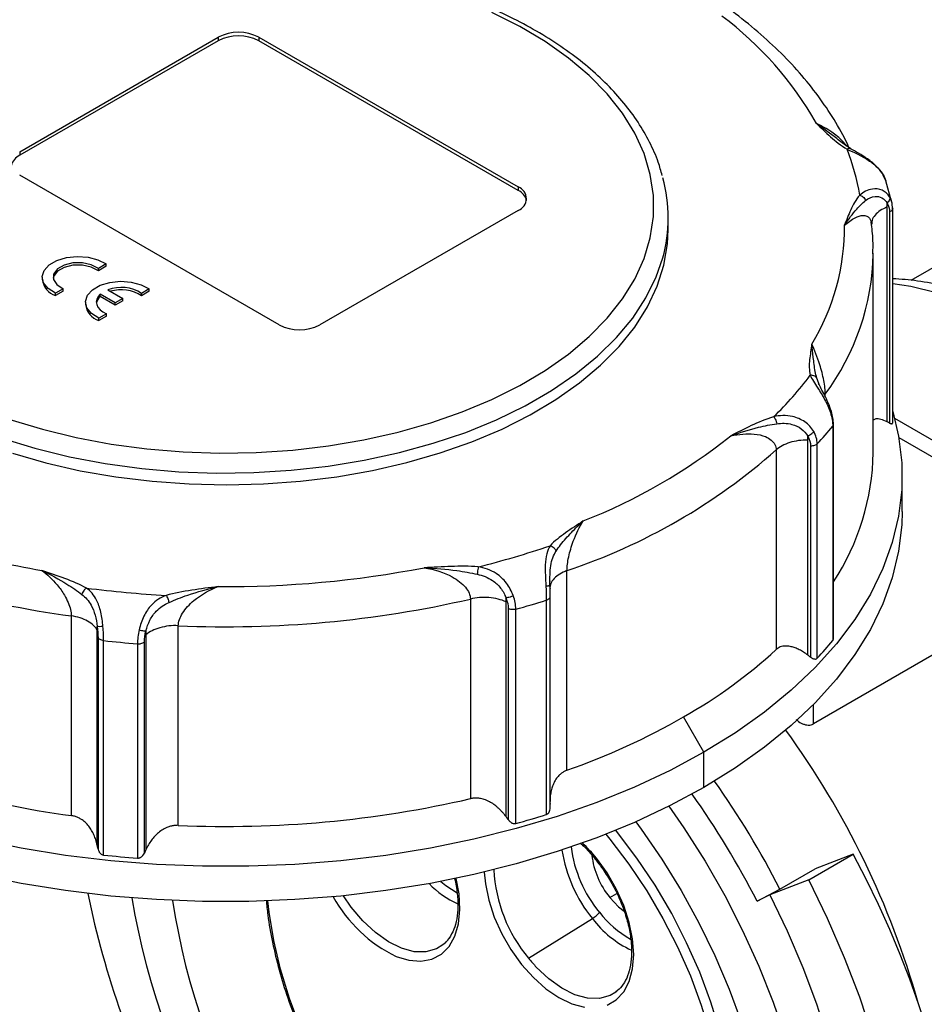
# Model space of a CAD drawing. Header units: inches. Extents: x 0 to 33, y 0 to 25.5.
# Tile 10 of 12: x 24.4 to 26.9, y 20.5 to 23.2. Entities that reach past the tile are written whole.
import ezdxf

# ---------------------------------------------------------------- set-up
doc = ezdxf.new("R2010")
doc.units = ezdxf.units.IN
doc.header["$LTSCALE"] = 3
doc.header["$MEASUREMENT"] = 0

msp = doc.modelspace()

# ---------------------------------------------------------------- linework, layer by layer
for p, q in [((24.4282, 22.8401), (24.9711, 23.1535)), ((24.9711, 23.1535), (24.9711, 23.1439)), ((25.0824, 23.1535), (25.7923, 22.7437)), ((25.0824, 23.1535), (25.0824, 23.1439)), ((24.9711, 23.1439), (24.4282, 22.8305)), ((25.7923, 22.734), (25.0824, 23.1439)), ((26.6886, 22.8571), (26.6715, 22.8701)), ((26.7022, 22.8478), (26.6785, 22.8641)), ((24.4282, 22.8401), (24.4282, 22.8305)), ((25.1381, 22.366), (24.4282, 22.7758)), ((26.7991, 22.7586), (26.7909, 22.7763)), ((26.7926, 22.7741), (26.7983, 22.7601)), ((26.8138, 22.7042), (26.7983, 22.7601)), ((25.7923, 22.7437), (25.7923, 22.734)), ((26.8163, 22.6824), (26.8148, 22.7015)), ((25.7923, 22.6794), (25.2495, 22.366)), ((26.802, 22.1005), (26.802, 22.689)), ((26.8081, 22.6753), (26.8081, 22.0975)), ((26.8168, 22.098), (26.8168, 22.6848)), ((26.2026, 22.6272), (26.2026, 22.6593)), ((26.7595, 22.6446), (26.7593, 22.6419)), ((27.0798, 22.6111), (26.8664, 22.4879)), ((26.7636, 22.0164), (26.7636, 22.5629)), ((24.6645, 22.533), (24.6435, 22.5208)), ((24.6645, 22.5265), (24.6645, 22.533)), ((24.6645, 22.5265), (24.6435, 22.5144)), ((24.6435, 22.5144), (24.6435, 22.5208)), ((24.4899, 22.497), (24.4899, 22.4906)), ((24.547, 22.4651), (24.526, 22.453)), ((24.547, 22.4587), (24.526, 22.4466)), ((24.526, 22.4466), (24.526, 22.453)), ((24.547, 22.4587), (24.547, 22.4651)), ((24.6892, 22.4267), (24.6486, 22.4501)), ((24.6486, 22.4437), (24.6486, 22.4501)), ((24.6695, 22.4622), (24.7101, 22.4387)), ((24.7828, 22.4647), (24.7618, 22.4525)), ((24.7828, 22.4582), (24.7618, 22.4461)), ((24.7618, 22.4461), (24.7618, 22.4525)), ((24.7828, 22.4582), (24.7828, 22.4647)), ((24.6082, 22.4287), (24.6082, 22.4223)), ((24.6892, 22.4203), (24.6486, 22.4437)), ((24.7101, 22.4387), (24.6892, 22.4267)), ((24.7101, 22.4323), (24.6892, 22.4203)), ((24.6892, 22.4203), (24.6892, 22.4267)), ((24.7101, 22.4323), (24.7101, 22.4387)), ((24.6654, 22.3968), (24.6443, 22.3847)), ((24.6654, 22.3904), (24.6654, 22.3968)), ((24.6654, 22.3904), (24.6443, 22.3783)), ((24.6443, 22.3783), (24.6443, 22.3847)), ((26.6108, 22.2156), (26.6092, 22.22)), ((26.6155, 22.2033), (26.6108, 22.2156)), ((26.6323, 22.1696), (26.6323, 22.1764)), ((27.3882, 21.7829), (26.8221, 22.1098)), ((26.6526, 22.0887), (26.6526, 21.502)), ((26.6546, 21.5068), (26.6546, 22.0936)), ((26.5848, 21.4622), (26.5848, 22.0508)), ((26.8333, 22.0579), (27.3952, 21.7333)), ((26.4977, 22.0239), (26.4977, 21.4774)), ((26.5921, 22.0345), (26.5921, 21.4567)), ((26.6101, 21.4538), (26.6101, 22.0405)), ((26.8424, 21.8556), (26.8424, 21.9521)), ((27.3952, 21.7333), (26.5997, 21.274)), ((25.8783, 21.6534), (25.8789, 21.6713)), ((25.9256, 21.1471), (25.9256, 21.6936)), ((25.6613, 21.6159), (25.6613, 21.0694)), ((25.8793, 21.0443), (25.8793, 21.6226)), ((25.7591, 21.0195), (25.7591, 21.6081)), ((25.7649, 21.5894), (25.7649, 21.0116)), ((25.7855, 21.0014), (25.7855, 21.5881)), ((25.869, 21.6127), (25.869, 21.026)), ((24.5693, 21.5696), (24.5693, 21.0231)), ((24.8622, 20.9964), (24.8622, 21.5429)), ((24.6405, 20.9416), (24.6405, 21.5301)), ((24.6425, 21.51), (24.6425, 20.9321)), ((24.7734, 21.518), (24.7734, 20.9294)), ((24.6579, 20.9152), (24.6579, 21.5019)), ((24.7504, 21.4935), (24.7504, 20.9068)), ((24.7693, 20.9205), (24.7693, 21.4984)), ((26.5997, 21.274), (26.5997, 21.3268)), ((26.3004, 21.1967), (26.2447, 21.2932)), ((26.3004, 21.1003), (26.3004, 21.1967)), ((26.5871, 20.8475), (26.7083, 20.9175)), ((26.7083, 20.9175), (26.6045, 20.8774)), ((26.5083, 20.8218), (26.6045, 20.8774)), ((26.5871, 20.8475), (26.4805, 20.8058)), ((26.0429, 20.799), (26.0619, 20.8099)), ((26.4457, 20.7885), (26.5083, 20.8218)), ((26.4805, 20.8058), (26.4457, 20.7885)), ((25.8207, 20.6324), (25.9951, 20.7413)), ((25.5928, 20.6749), (25.5862, 20.6692)), ((26.0615, 20.5419), (26.0592, 20.5401))]:
    msp.add_line(p, q)
at = {"flags": 128}
for points in [[(24.4015, 22.1075), (24.4902, 22.0805), (24.5826, 22.0579), (24.6781, 22.04), (24.7758, 22.0269), (24.8751, 22.0187), (24.9752, 22.0154), (25.0755, 22.017), (25.1752, 22.0236), (25.2735, 22.0351), (25.3698, 22.0514), (25.4633, 22.0725), (25.5533, 22.098), (25.6392, 22.1279), (25.7204, 22.162), (25.7962, 22.1999), (25.8661, 22.2414), (25.9296, 22.2863), (25.9862, 22.3341), (26.0356, 22.3845), (26.0772, 22.4372), (26.111, 22.4917), (26.1365, 22.5477), (26.1536, 22.6048), (26.1621, 22.6625), (26.1621, 22.7204), (26.1536, 22.7781), (26.1365, 22.8352), (26.111, 22.8912), (26.0772, 22.9457), (26.0356, 22.9984), (25.9862, 23.0489), (25.9296, 23.0967), (25.8661, 23.1415), (25.7962, 23.183), (25.7204, 23.221)], [(24.4082, 22.0149), (24.4994, 21.9887), (24.594, 21.9671), (24.6915, 21.9502), (24.791, 21.938), (24.892, 21.9307), (24.9937, 21.9283), (25.0954, 21.9308), (25.1964, 21.9383), (25.2959, 21.9507), (25.3932, 21.9678), (25.4878, 21.9896), (25.5788, 22.0159), (25.6656, 22.0465), (25.7478, 22.0812), (25.8245, 22.1198), (25.8954, 22.162), (25.9599, 22.2074), (26.0176, 22.2558), (26.068, 22.3069), (26.1108, 22.3602), (26.1457, 22.4154), (26.1724, 22.4721), (26.1908, 22.5299), (26.2007, 22.5883), (26.2026, 22.6272)], [(24.3792, 22.0565), (24.47, 22.0287), (24.5645, 22.0054), (24.6621, 21.9869), (24.7621, 21.9731), (24.8637, 21.9644), (24.9663, 21.9606), (25.069, 21.9618), (25.1712, 21.9681), (25.2721, 21.9794), (25.371, 21.9956), (25.4671, 22.0165), (25.5598, 22.0421), (25.6484, 22.0721), (25.7323, 22.1064), (25.8109, 22.1446), (25.8836, 22.1865), (25.9498, 22.2319), (26.0091, 22.2803), (26.0612, 22.3315), (26.1055, 22.385), (26.1417, 22.4405), (26.1697, 22.4976), (26.1875, 22.5493)], [(24.526, 22.453), (24.5061, 22.4658), (24.4937, 22.4814), (24.4899, 22.4985), (24.4952, 22.5154), (24.509, 22.5306), (24.53, 22.5428), (24.5564, 22.5508), (24.5858, 22.5538), (24.6153, 22.5516), (24.6424, 22.5445), (24.6645, 22.533)], [(24.6435, 22.5208), (24.6242, 22.531), (24.5997, 22.5362), (24.5737, 22.5359), (24.5497, 22.5299), (24.5312, 22.5193), (24.521, 22.5054), (24.5204, 22.4904), (24.5295, 22.4763), (24.547, 22.4651)], [(24.6435, 22.5144), (24.6242, 22.5245), (24.5997, 22.5298), (24.5737, 22.5294), (24.5497, 22.5235), (24.5312, 22.5129), (24.521, 22.499), (24.5196, 22.4938)], [(24.6443, 22.3847), (24.6244, 22.3975), (24.612, 22.4131), (24.6082, 22.4302), (24.6135, 22.4471), (24.6273, 22.4623), (24.6483, 22.4745), (24.6747, 22.4825), (24.7041, 22.4855), (24.7336, 22.4833), (24.7607, 22.4762), (24.7828, 22.4647)], [(26.8168, 22.4794), (26.8659, 22.4719), (26.9363, 22.4549)], [(24.6486, 22.4501), (24.6427, 22.4435), (24.639, 22.4364), (24.6377, 22.429), (24.6388, 22.4216), (24.6423, 22.4144), (24.648, 22.4078), (24.6558, 22.4018), (24.6654, 22.3968)], [(26.8168, 22.1291), (26.8327, 22.0613), (26.8413, 21.9885), (26.8413, 21.9156), (26.8327, 21.8428), (26.8154, 21.7706), (26.7897, 21.6992), (26.7557, 21.6289), (26.7133, 21.5602), (26.663, 21.4933), (26.6049, 21.4285), (26.5392, 21.3662), (26.4664, 21.3066), (26.3866, 21.25), (26.3004, 21.1967)], [(26.8424, 21.8556), (26.8413, 21.8192), (26.8327, 21.7464), (26.8154, 21.6741), (26.7897, 21.6027), (26.7557, 21.5325), (26.7133, 21.4637), (26.663, 21.3968), (26.6049, 21.3321), (26.5392, 21.2698), (26.4664, 21.2102), (26.3866, 21.1536), (26.3004, 21.1003)], [(26.3004, 21.1967), (26.208, 21.1469), (26.11, 21.1009), (26.0068, 21.0589), (25.8989, 21.021), (25.7867, 20.9874), (25.6708, 20.9583), (25.5517, 20.9339), (25.4301, 20.9142), (25.3064, 20.8994), (25.1812, 20.8895), (25.0551, 20.8845), (24.9288, 20.8845), (24.8027, 20.8895), (24.6776, 20.8994), (24.5539, 20.9142), (24.4322, 20.9339), (24.3131, 20.9583)], [(26.3004, 21.1003), (26.208, 21.0505), (26.11, 21.0045), (26.0068, 20.9624), (25.8989, 20.9245), (25.7867, 20.891), (25.6708, 20.8619), (25.5517, 20.8375), (25.4301, 20.8178), (25.3064, 20.8029), (25.1812, 20.793), (25.0551, 20.788), (24.9288, 20.788), (24.8027, 20.793), (24.6776, 20.8029), (24.5539, 20.8178), (24.4322, 20.8375), (24.3131, 20.8619)], [(26.2042, 21.0486), (26.2452, 20.9895), (26.3032, 20.8985), (26.357, 20.8047), (26.4061, 20.7087), (26.4504, 20.6112), (26.4895, 20.5127), (26.5231, 20.414)], [(26.1135, 21.006), (26.1285, 20.9857), (26.1852, 20.9034), (26.2381, 20.8178), (26.2866, 20.7297), (26.3304, 20.6397), (26.3693, 20.5484), (26.4028, 20.4566)], [(26.0322, 20.9722), (26.0429, 20.959), (26.095, 20.8901), (26.1436, 20.8174), (26.1881, 20.7418), (26.2281, 20.6639), (26.2632, 20.5845), (26.2931, 20.5045), (26.3174, 20.4245), (26.336, 20.3454), (26.3486, 20.2679), (26.3551, 20.1929), (26.3555, 20.121), (26.3498, 20.053), (26.338, 19.9894), (26.3202, 19.9311)], [(26.3471, 19.9261), (26.3653, 19.9858), (26.3774, 20.0507), (26.3833, 20.1203), (26.3829, 20.1938), (26.3762, 20.2705), (26.3633, 20.3497), (26.3443, 20.4305), (26.3194, 20.5123), (26.2889, 20.5941), (26.253, 20.6752), (26.2121, 20.7548), (26.1666, 20.8322), (26.117, 20.9064), (26.0637, 20.9769), (26.0589, 20.9829)], [(26.0046, 20.9021), (26.0043, 20.9025), (26.0044, 20.9034), (26.0049, 20.9048), (26.0059, 20.9064)], [(26.0351, 20.5042), (26.0603, 20.5188), (26.0807, 20.5407), (26.0958, 20.5693), (26.105, 20.6037), (26.1081, 20.6429), (26.105, 20.6857), (26.0958, 20.7308), (26.0808, 20.7768), (26.0603, 20.8223), (26.0351, 20.866), (26.0059, 20.9064), (26.0059, 20.9064)], [(25.6994, 20.8686), (25.7023, 20.8364), (25.7115, 20.7913), (25.7266, 20.7453), (25.747, 20.6998), (25.7722, 20.6561), (25.8014, 20.6156), (25.8337, 20.5796), (25.8681, 20.549), (25.9036, 20.5249), (25.9391, 20.508), (25.9736, 20.4987)], [(25.4582, 20.6375), (25.4931, 20.627), (25.526, 20.6245), (25.5559, 20.6302), (25.5819, 20.6438), (25.6031, 20.6649), (25.619, 20.6929), (25.629, 20.727), (25.6328, 20.766), (25.6303, 20.8088), (25.6222, 20.8513)], [(25.58, 20.8428), (25.5938, 20.8316), (25.6248, 20.8118)], [(26.7622, 20.4174), (26.7265, 20.5257), (26.6852, 20.6338), (26.6386, 20.7413), (26.5871, 20.8475)], [(26.4805, 20.8058), (26.5281, 20.7074), (26.5708, 20.6077), (26.6084, 20.5075), (26.6405, 20.4072)], [(25.1962, 20.4423), (25.1663, 20.5223), (25.142, 20.6023), (25.1234, 20.6814), (25.1108, 20.7589), (25.1074, 20.7895)], [(25.5862, 20.6692), (25.5686, 20.6583), (25.5398, 20.6501), (25.5075, 20.6506), (25.4728, 20.6598), (25.437, 20.6774), (25.4013, 20.7027), (25.367, 20.7348), (25.3353, 20.7726), (25.3141, 20.8037)], [(26.0429, 20.799), (26.0667, 20.7737), (26.0818, 20.7617)], [(26.0592, 20.5401), (26.0433, 20.5307), (26.0144, 20.5227), (25.9821, 20.5234), (25.9473, 20.5328), (25.9115, 20.5506), (25.8759, 20.576), (25.8416, 20.6083)]]:
    msp.add_lwpolyline(points, dxfattribs=at)
for centre, radius, start, end in [((25.7825, 22.4499), 0.9491, 29.5311, 53.3334), ((25.0268, 23.046), 0.121, 62.6097, 117.3903), ((25.0268, 23.0364), 0.121, 62.6097, 117.3903), ((24.4459, 22.7928), 0.0416, 115.1754, 165.582), ((26.1098, 22.6197), 0.625, 9.3444, 21.3398), ((25.7919, 22.6593), 0.4106, 344.465, 15.4126), ((25.7801, 22.7115), 0.0344, 290.7834, 69.2166), ((25.7746, 22.6964), 0.0416, 14.418, 64.8246), ((26.0703, 22.6328), 0.6145, 328.7256, 0.5902), ((26.0899, 22.5764), 0.6739, 323.5969, 358.6807), ((24.5427, 22.4971), 0.0532, 187.0507, 251.7488), ((24.706, 22.3651), 0.1037, 57.4381, 110.5916), ((24.7061, 22.3588), 0.1036, 57.4574, 106.5237), ((24.6678, 22.4203), 0.0303, 129.3193, 170.1097), ((24.661, 22.4288), 0.0532, 187.0507, 251.7488), ((25.1938, 22.4735), 0.121, 242.6097, 297.3903), ((25.8125, 22.8146), 0.9748, 314.1096, 323.0259), ((25.8598, 22.7456), 1.0296, 316.7788, 320.3566), ((25.3853, 23.3086), 1.5905, 291.5755, 308.4191), ((25.3986, 23.2672), 1.6595, 288.5165, 311.4781), ((26.0996, 22.0279), 0.6641, 326.6835, 359.0081), ((24.8897, 23.9965), 2.3371, 247.0993, 260.119), ((24.8878, 23.9838), 2.4351, 244.7333, 262.485), ((25.1002, 24.0484), 2.4158, 283.9574, 288.8244), ((24.9952, 24.4951), 2.8452, 269.5167, 280.9318), ((24.9877, 24.5635), 2.9419, 262.6419, 266.9096), ((24.9944, 24.5034), 2.9635, 267.4432, 283.0053), ((25.1067, 24.0501), 2.5539, 285.4147, 287.3671), ((24.9873, 24.5946), 3.1102, 263.9198, 265.6318), ((25.8598, 22.1589), 1.0296, 316.7788, 320.3566), ((25.5573, 22.5027), 1.3912, 299.6099, 312.5254), ((25.2727, 22.9957), 1.9605, 289.4513, 299.7224), ((24.6098, 19.8672), 2.3659, 15.7804, 35.9736), ((24.8878, 23.4373), 2.4351, 244.7333, 262.485), ((24.3434, 19.7132), 2.4322, 27.1183, 35.2639), ((24.3236, 19.7017), 2.3842, 27.1187, 35.3722), ((24.9944, 23.9569), 2.9635, 267.4432, 283.0053), ((25.1067, 23.4634), 2.5539, 285.4147, 287.3671), ((25.6654, 20.6337), 0.4363, 38.6964, 46.1071), ((24.9873, 24.0079), 3.1102, 263.9198, 265.6318), ((26.297, 20.9879), 0.3898, 188.7304, 219.2387), ((26.2881, 20.983), 0.3543, 187.4272, 219.3724), ((26.215, 20.941), 0.2231, 186.7112, 219.523), ((26.1352, 20.896), 0.4104, 182.9527, 219.9626), ((25.7346, 21.019), 0.2605, 224.3787, 245.5396), ((27.033, 21.3053), 2.4687, 191.5784, 207.5586), ((26.8572, 21.164), 2.1539, 189.7902, 229.9447), ((26.6842, 21.0659), 1.858, 188.5186, 232.8714), ((25.628, 20.9888), 0.3902, 208.7704, 244.2082), ((25.956, 20.8049), 0.0746, 301.5223, 321.2765), ((26.2363, 20.9299), 0.2806, 217.7008, 240.8111), ((26.2233, 20.9136), 0.2859, 217.0373, 244.8598), ((25.523, 20.7479), 0.1009, 313.7385, 325.0287), ((26.1484, 20.8956), 0.4203, 218.7671, 223.1266)]:
    msp.add_arc(centre, radius, start, end)
msp.add_ellipse((25.8605, 20.5889), major_axis=(-0.8421, 1.3718), ratio=0.55852, start_param=3.126505, end_param=4.610636)
for points, knots in [([(26.1859, 22.7753), (26.1827, 22.7873), (26.1743, 22.8183), (26.1523, 22.867), (26.1211, 22.9213), (26.0823, 22.9738), (26.0365, 23.0244), (25.984, 23.0726), (25.9251, 23.1181), (25.8601, 23.1606), (25.7897, 23.1999), (25.7141, 23.2357), (25.634, 23.2677), (25.5499, 23.2959), (25.4622, 23.32), (25.3716, 23.3399), (25.2787, 23.3554), (25.1839, 23.3666), (25.088, 23.3734), (24.9914, 23.3756), (24.8949, 23.3733), (24.7989, 23.3665), (24.7042, 23.3553), (24.6113, 23.3397), (24.5207, 23.3197), (24.4332, 23.2956), (24.349, 23.2674), (24.2691, 23.2352), (24.2005, 23.2033), (24.161, 23.1806), (24.1446, 23.1712)], [0, 0, 0, 0, 0.022708, 0.05845, 0.094407, 0.130598, 0.166998, 0.20356, 0.24023, 0.276961, 0.313718, 0.350473, 0.387213, 0.423933, 0.460631, 0.49731, 0.533972, 0.57062, 0.607258, 0.643892, 0.680525, 0.717161, 0.753804, 0.790458, 0.827129, 0.86382, 0.900536, 0.937279, 0.974052, 1, 1, 1, 1]), ([(26.6974, 22.8511), (26.6958, 22.8545), (26.6841, 22.8806), (26.6571, 22.9284), (26.6136, 22.9936), (26.5625, 23.0567), (26.5046, 23.1178), (26.4398, 23.1762), (26.386, 23.219), (26.3533, 23.2418), (26.346, 23.2469)], [0, 0, 0, 0, 0.023086, 0.17629, 0.330228, 0.4852, 0.641056, 0.797597, 0.954619, 1, 1, 1, 1]), ([(26.6083, 22.9178), (26.621, 22.9055), (26.6334, 22.8932), (26.6602, 22.8691), (26.6746, 22.8574), (26.6919, 22.8471)], [0, 0, 0, 0, 0.5, 0.5, 1, 1, 1, 1]), ([(26.6912, 22.8553), (26.6875, 22.8598), (26.6751, 22.8747), (26.6468, 22.8977), (26.6222, 22.9105), (26.6083, 22.9178)], [0, 0, 0, 0, 0.156744, 0.522831, 1, 1, 1, 1]), ([(26.6715, 22.8701), (26.6664, 22.874), (26.6443, 22.891), (26.6239, 22.9061), (26.6083, 22.9178)], [0, 0, 0, 0, 0.232432, 1, 1, 1, 1]), ([(26.7012, 22.8481), (26.7007, 22.8484), (26.6992, 22.8492), (26.696, 22.849), (26.6933, 22.8478), (26.6919, 22.8471)], [0, 0, 0, 0, 0.200321, 0.600163, 1, 1, 1, 1]), ([(26.6919, 22.8471), (26.7097, 22.8386), (26.7498, 22.822), (26.7839, 22.7898), (26.7926, 22.7741)], [0, 0, 0, 0, 0.164084, 0.287147, 0.287147, 0.287147, 0.287147]), ([(26.7909, 22.7763), (26.7851, 22.7848), (26.7736, 22.8013), (26.7484, 22.821), (26.7231, 22.8361), (26.7082, 22.8444), (26.7009, 22.8485)], [0, 0, 0, 0, 0.267559, 0.523493, 0.766765, 1, 1, 1, 1]), ([(26.7926, 22.7741), (26.7923, 22.7748), (26.7921, 22.7757), (26.791, 22.7761), (26.7908, 22.7762)], [0, 0, 0, 0, 0.847201, 1, 1, 1, 1]), ([(26.7265, 22.7212), (26.7155, 22.7084), (26.7081, 22.6947), (26.6955, 22.667), (26.6903, 22.653), (26.6847, 22.6391)], [0, 0, 0, 0, 0.5, 0.5, 1, 1, 1, 1]), ([(26.8083, 22.7168), (26.8032, 22.725), (26.7884, 22.7373), (26.7561, 22.7407), (26.7357, 22.7297), (26.7265, 22.7212)], [-0.2873707, -0.2873707, -0.2873707, -0.2873707, -0.2052648, -0.1231589, 0, 0, 0, 0]), ([(26.7265, 22.7212), (26.7294, 22.7204), (26.7363, 22.7168), (26.7412, 22.7105), (26.7427, 22.7067)], [0, 0, 0, 0, 0.428571, 1, 1, 1, 1]), ([(26.6847, 22.6391), (26.6848, 22.6393), (26.6849, 22.6394), (26.6961, 22.6555), (26.7106, 22.6751), (26.7299, 22.6956), (26.7382, 22.7031), (26.7427, 22.7067)], [-0.3766637, -0.3766637, -0.3766637, -0.3766637, -0.3749763, -0.3749763, -0.1499905, -0.0749953, 0, 0, 0, 0]), ([(26.7427, 22.7067), (26.75, 22.7127), (26.765, 22.72), (26.7879, 22.716), (26.798, 22.7059), (26.8015, 22.6994)], [-0.2873707, -0.2873707, -0.2873707, -0.2873707, -0.1642118, -0.0821059, 0, 0, 0, 0]), ([(26.8083, 22.7168), (26.809, 22.7146), (26.8088, 22.7085), (26.8047, 22.7023), (26.8015, 22.6994)], [0, 0, 0, 0, 0.428571, 1, 1, 1, 1]), ([(26.8148, 22.7003), (26.8147, 22.701), (26.814, 22.7073), (26.811, 22.7124), (26.8083, 22.7168)], [0, 0, 0, 0, 0.1192424, 1, 1, 1, 1]), ([(26.6847, 22.6391), (26.6946, 22.6468), (26.7121, 22.6603), (26.7327, 22.6668), (26.7455, 22.6648), (26.753, 22.6598), (26.7557, 22.6534), (26.7568, 22.6506)], [0, 0, 0, 0, 0.3538779, 0.626597, 0.7709569, 0.8988892, 1, 1, 1, 1]), ([(26.802, 22.689), (26.7952, 22.6859), (26.7816, 22.6797), (26.7677, 22.667), (26.7599, 22.6549), (26.7596, 22.6473), (26.7595, 22.6446)], [0, 0, 0, 0, 0.282254, 0.564508, 0.846761, 1, 1, 1, 1]), ([(26.8162, 22.6824), (26.8159, 22.6816), (26.8151, 22.6798), (26.8123, 22.6773), (26.8095, 22.676), (26.8081, 22.6753)], [0, 0, 0, 0, 0.280549, 0.640275, 1, 1, 1, 1]), ([(26.8166, 22.6862), (26.8168, 22.6852), (26.817, 22.6839), (26.8163, 22.6827), (26.8162, 22.6824)], [0, 0, 0, 0, 0.819604, 1, 1, 1, 1]), ([(26.7568, 22.6506), (26.757, 22.6502), (26.758, 22.6486), (26.758, 22.6459), (26.7581, 22.6437)], [0, 0, 0, 0, 0.207986, 1, 1, 1, 1]), ([(26.7626, 22.5607), (26.7629, 22.573), (26.7635, 22.602), (26.76, 22.6309), (26.758, 22.6474)], [0, 0, 0, 0, 0.4268089, 1, 1, 1, 1]), ([(28.0743, 20.8672), (28.0743, 20.8878), (28.0741, 20.9363), (28.067, 21.0155), (28.0543, 21.1039), (28.0358, 21.1936), (28.012, 21.2841), (27.983, 21.3747), (27.949, 21.465), (27.9102, 21.5545), (27.867, 21.6426), (27.8194, 21.7288), (27.7679, 21.8127), (27.7127, 21.8937), (27.6541, 21.9714), (27.5925, 22.0454), (27.5282, 22.1151), (27.4614, 22.1802), (27.3926, 22.2402), (27.3221, 22.2947), (27.2503, 22.3435), (27.1774, 22.3861), (27.104, 22.4221), (27.0304, 22.4512), (26.9572, 22.473), (26.8857, 22.4876), (26.8394, 22.491), (26.8168, 22.4926)], [0, 0, 0, 0, 0.029814, 0.070432, 0.111014, 0.151541, 0.192005, 0.232408, 0.272759, 0.313068, 0.353348, 0.393614, 0.433879, 0.474155, 0.514456, 0.554796, 0.59519, 0.635651, 0.676192, 0.716823, 0.757547, 0.798356, 0.839229, 0.880103, 0.920882, 0.961439, 1, 1, 1, 1]), ([(26.5955, 22.3138), (26.5933, 22.2996), (26.5908, 22.2854), (26.588, 22.2568), (26.5876, 22.2424), (26.5912, 22.2283)], [0, 0, 0, 0, 0.5, 0.5, 1, 1, 1, 1]), ([(26.6323, 22.1764), (26.6323, 22.1869), (26.6292, 22.2135), (26.6159, 22.2652), (26.6031, 22.2978), (26.5955, 22.3138)], [-3.8643299, -3.8643299, -3.8643299, -3.8643299, -3.6454675, -3.4266052, -3.0983116, -3.0983116, -3.0983116, -3.0983116]), ([(26.6092, 22.22), (26.6056, 22.2322), (26.6024, 22.2517), (26.5987, 22.2838), (26.5969, 22.3019), (26.5955, 22.3135), (26.5955, 22.3137), (26.5955, 22.3138)], [-0.0016885, -0.0016885, -0.0016885, -0.0016885, 0.1483014, 0.2232963, 0.3732861, 0.3732861, 0.3749746, 0.3749746, 0.3749746, 0.3749746]), ([(26.6092, 22.22), (26.6079, 22.2224), (26.6031, 22.2271), (26.5956, 22.2287), (26.5912, 22.2283)], [0, 0, 0, 0, 0.428571, 1, 1, 1, 1]), ([(26.5912, 22.2283), (26.5955, 22.2186), (26.6078, 22.1998), (26.631, 22.1631), (26.6422, 22.1383), (26.6462, 22.126)], [0, 0, 0, 0, 0.123063, 0.205105, 0.287147, 0.287147, 0.287147, 0.287147]), ([(26.6489, 22.1294), (26.6461, 22.1373), (26.6408, 22.1528), (26.6304, 22.1739), (26.6208, 22.1918), (26.6163, 22.2015), (26.6141, 22.2062)], [0, 0, 0, 0, 0.269846, 0.525565, 0.767957, 1, 1, 1, 1]), ([(26.6462, 22.126), (26.6483, 22.1275), (26.6495, 22.1292), (26.6484, 22.1301), (26.648, 22.1303)], [0, 0, 0, 0, 0.5714286, 0.75, 0.75, 0.75, 0.75]), ([(26.6545, 22.0941), (26.6543, 22.0998), (26.6537, 22.1111), (26.6505, 22.1233), (26.6489, 22.1294)], [0, 0, 0, 0, 0.502271, 1, 1, 1, 1]), ([(26.4909, 22.1147), (26.469, 22.1081), (26.449, 22.0994), (26.4107, 22.0814), (26.3923, 22.0718), (26.3736, 22.0625)], [0, 0, 0, 0, 0.5, 0.5, 1, 1, 1, 1]), ([(26.6006, 22.0744), (26.5948, 22.0846), (26.5777, 22.1028), (26.5372, 22.1199), (26.5071, 22.1184), (26.4909, 22.1147)], [-0.287367, -0.287367, -0.287367, -0.287367, -0.2052621, -0.1231573, 0, 0, 0, 0]), ([(26.4909, 22.1147), (26.4925, 22.113), (26.496, 22.1075), (26.4986, 22.0998), (26.4994, 22.0956)], [0, 0, 0, 0, 0.428571, 1, 1, 1, 1]), ([(26.802, 22.1005), (26.7958, 22.1031), (26.7841, 22.1083), (26.7705, 22.1105), (26.7657, 22.107), (26.7636, 22.1055)], [0, 0, 0, 0, 0.382046, 0.73263, 1, 1, 1, 1]), ([(26.8081, 22.0975), (26.8088, 22.0972), (26.8102, 22.0965), (26.812, 22.096), (26.8135, 22.0957), (26.8144, 22.0957), (26.8154, 22.0959), (26.8163, 22.0964), (26.8169, 22.0976), (26.8167, 22.0989), (26.8166, 22.0996)], [0, 0, 0, 0, 0.1417432, 0.2724747, 0.3925077, 0.5022471, 0.5425752, 0.7046849, 0.8558305, 1, 1, 1, 1]), ([(26.3736, 22.0625), (26.3738, 22.0625), (26.374, 22.0626), (26.3994, 22.0718), (26.4331, 22.0824), (26.4746, 22.0915), (26.4911, 22.0944), (26.4994, 22.0956)], [-0.3768145, -0.3768145, -0.3768145, -0.3768145, -0.3754002, -0.3754002, -0.1501601, -0.07508, 0, 0, 0, 0]), ([(26.4994, 22.0956), (26.5129, 22.0976), (26.5369, 22.0976), (26.5675, 22.0836), (26.58, 22.0693), (26.5842, 22.0613)], [-0.287367, -0.287367, -0.287367, -0.287367, -0.1642097, -0.0821049, 0, 0, 0, 0]), ([(26.6006, 22.0744), (26.5994, 22.0722), (26.5949, 22.067), (26.5881, 22.0629), (26.5842, 22.0613)], [0, 0, 0, 0, 0.428571, 1, 1, 1, 1]), ([(26.6526, 22.0887), (26.6533, 22.0897), (26.6546, 22.0914), (26.6545, 22.0933), (26.6544, 22.0941)], [0, 0, 0, 0, 0.558364, 1, 1, 1, 1]), ([(26.3736, 22.0625), (26.3961, 22.0673), (26.4311, 22.0703), (26.4737, 22.0608), (26.4941, 22.0443), (26.4977, 22.0291), (26.4977, 22.0239)], [1.7365896, 1.7365896, 1.7365896, 1.7365896, 2.0101609, 2.1743038, 2.3931609, 2.5025894, 2.5025894, 2.5025894, 2.5025894]), ([(26.5848, 22.0508), (26.5675, 22.0511), (26.5502, 22.0488), (26.5198, 22.0394), (26.5067, 22.0324), (26.4977, 22.0239)], [0, 0, 0, 0, 0.5, 0.5, 1, 1, 1, 1]), ([(26.6101, 22.0405), (26.6084, 22.0386), (26.6057, 22.0371), (26.5994, 22.035), (26.5957, 22.0345), (26.5921, 22.0345)], [0, 0, 0, 0, 0.5, 0.5, 1, 1, 1, 1]), ([(25.9702, 21.8295), (25.9539, 21.8188), (25.9375, 21.8081), (25.9061, 21.786), (25.8912, 21.7745), (25.8797, 21.7618)], [0, 0, 0, 0, 0.5, 0.5, 1, 1, 1, 1]), ([(25.8957, 21.7471), (25.9033, 21.7586), (25.9173, 21.776), (25.9431, 21.804), (25.9592, 21.8195), (25.9699, 21.8293), (25.9701, 21.8294), (25.9702, 21.8295)], [-0.0016964, -0.0016964, -0.0016964, -0.0016964, 0.148288, 0.2232802, 0.3732646, 0.3732646, 0.374961, 0.374961, 0.374961, 0.374961]), ([(25.9256, 21.6936), (25.9256, 21.7041), (25.9289, 21.7306), (25.9441, 21.782), (25.9601, 21.814), (25.9702, 21.8295)], [2.3322046, 2.3322046, 2.3322046, 2.3322046, 2.5510642, 2.7699237, 3.0982131, 3.0982131, 3.0982131, 3.0982131]), ([(25.8797, 21.7618), (25.8711, 21.7494), (25.8639, 21.719), (25.8669, 21.6712), (25.8679, 21.6514)], [0, 0, 0, 0, 0.164084, 0.287147, 0.287147, 0.287147, 0.287147]), ([(25.8957, 21.7471), (25.8946, 21.75), (25.8904, 21.7564), (25.8836, 21.7606), (25.8797, 21.7618)], [0, 0, 0, 0, 0.428571, 1, 1, 1, 1]), ([(25.8791, 21.6638), (25.879, 21.6697), (25.8789, 21.6847), (25.8808, 21.7076), (25.886, 21.7297), (25.8925, 21.7413), (25.8957, 21.7471)], [0, 0, 0, 0, 0.182194, 0.457481, 0.729072, 1, 1, 1, 1]), ([(25.6829, 21.7039), (25.6584, 21.706), (25.6335, 21.7058), (25.584, 21.7042), (25.5594, 21.7027), (25.5348, 21.7015)], [0, 0, 0, 0, 0.5, 0.5, 1, 1, 1, 1]), ([(25.5348, 21.7015), (25.5625, 21.6971), (25.6073, 21.6829), (25.6515, 21.649), (25.6613, 21.6263), (25.6613, 21.6159)], [0, 0, 0, 0, 0.328289, 0.5471483, 0.7660077, 0.7660077, 0.7660077, 0.7660077]), ([(25.5348, 21.7015), (25.535, 21.7015), (25.5352, 21.7014), (25.5653, 21.7003), (25.6053, 21.697), (25.6531, 21.6894), (25.6713, 21.6857), (25.6802, 21.6838)], [-0.3766634, -0.3766634, -0.3766634, -0.3766634, -0.3749754, -0.3749754, -0.1499901, -0.0749951, 0, 0, 0, 0]), ([(25.6829, 21.7039), (25.6824, 21.702), (25.6813, 21.696), (25.6805, 21.688), (25.6802, 21.6838)], [0, 0, 0, 0, 0.428571, 1, 1, 1, 1]), ([(25.7785, 21.6251), (25.7742, 21.6372), (25.7613, 21.6611), (25.728, 21.692), (25.6997, 21.7014), (25.6829, 21.7039)], [-0.2873707, -0.2873707, -0.2873707, -0.2873707, -0.2052648, -0.1231589, 0, 0, 0, 0]), ([(24.6109, 21.6458), (24.5932, 21.6558), (24.5728, 21.6641), (24.5312, 21.6796), (24.5098, 21.6867), (24.4886, 21.6941)], [0, 0, 0, 0, 0.5, 0.5, 1, 1, 1, 1]), ([(24.4886, 21.6941), (24.5035, 21.6833), (24.5266, 21.6618), (24.5541, 21.623), (24.5671, 21.5924), (24.5693, 21.5748), (24.5693, 21.5696)], [0, 0, 0, 0, 0.2735732, 0.437717, 0.6565756, 0.7660048, 0.7660048, 0.7660048, 0.7660048]), ([(24.4886, 21.6941), (24.4888, 21.694), (24.4889, 21.6939), (24.512, 21.6828), (24.5431, 21.6662), (24.579, 21.6428), (24.5921, 21.6333), (24.5982, 21.6285)], [-0.3766641, -0.3766641, -0.3766641, -0.3766641, -0.3749772, -0.3749772, -0.1499909, -0.0749954, 0, 0, 0, 0]), ([(25.6802, 21.6838), (25.6949, 21.6805), (25.7186, 21.6716), (25.7453, 21.6468), (25.7554, 21.6282), (25.7587, 21.6189)], [-0.2873707, -0.2873707, -0.2873707, -0.2873707, -0.1642118, -0.0821059, 0, 0, 0, 0]), ([(25.9256, 21.6936), (25.9109, 21.6884), (25.8987, 21.6809), (25.8825, 21.6633), (25.8785, 21.6533), (25.8791, 21.6434)], [0, 0, 0, 0, 0.5, 0.5, 1, 1, 1, 1]), ([(24.6109, 21.6458), (24.6086, 21.6444), (24.6032, 21.6397), (24.5994, 21.6325), (24.5982, 21.6285)], [0, 0, 0, 0, 0.428571, 1, 1, 1, 1]), ([(24.656, 21.5406), (24.6548, 21.5537), (24.651, 21.5808), (24.6377, 21.6204), (24.622, 21.6381), (24.6109, 21.6458)], [-0.2873707, -0.2873707, -0.2873707, -0.2873707, -0.2052648, -0.1231589, 0, 0, 0, 0]), ([(24.9712, 21.6499), (24.9471, 21.6467), (24.923, 21.6437), (24.875, 21.6364), (24.8512, 21.6322), (24.8291, 21.6259)], [0, 0, 0, 0, 0.5, 0.5, 1, 1, 1, 1]), ([(24.8371, 21.6067), (24.845, 21.6102), (24.8615, 21.617), (24.9055, 21.633), (24.9429, 21.6434), (24.9708, 21.6498), (24.971, 21.6499), (24.9712, 21.6499)], [-0.0016883, -0.0016883, -0.0016883, -0.0016883, 0.0733066, 0.1483016, 0.3732864, 0.3732864, 0.3749748, 0.3749748, 0.3749748, 0.3749748]), ([(24.8622, 21.5429), (24.8622, 21.5533), (24.8707, 21.5776), (24.9086, 21.619), (24.9472, 21.6408), (24.9712, 21.6499)], [-3.8643172, -3.8643172, -3.8643172, -3.8643172, -3.6454562, -3.4265951, -3.0983036, -3.0983036, -3.0983036, -3.0983036]), ([(25.8679, 21.6514), (25.8696, 21.6516), (25.8728, 21.6519), (25.8765, 21.6526), (25.8777, 21.6531), (25.8783, 21.6534)], [0, 0, 0, 0, 0.3384379, 0.6768794, 1, 1, 1, 1]), ([(25.8783, 21.6534), (25.8783, 21.6534), (25.8791, 21.6537), (25.8791, 21.654), (25.879, 21.6542)], [0, 0, 0, 0, 0.043012, 1, 1, 1, 1]), ([(24.5982, 21.6285), (24.6083, 21.6206), (24.6228, 21.6045), (24.6354, 21.5723), (24.6392, 21.5512), (24.6403, 21.541)], [-0.2873707, -0.2873707, -0.2873707, -0.2873707, -0.1642118, -0.0821059, 0, 0, 0, 0]), ([(24.8291, 21.6259), (24.8144, 21.6205), (24.7911, 21.6063), (24.7668, 21.5701), (24.758, 21.5443), (24.7551, 21.5316)], [0, 0, 0, 0, 0.123063, 0.205105, 0.287147, 0.287147, 0.287147, 0.287147]), ([(24.8371, 21.6067), (24.8365, 21.6098), (24.8344, 21.6174), (24.831, 21.6236), (24.8291, 21.6259)], [0, 0, 0, 0, 0.428571, 1, 1, 1, 1]), ([(25.7591, 21.6081), (25.7456, 21.6142), (25.7291, 21.6182), (25.695, 21.621), (25.6773, 21.6197), (25.6613, 21.6159)], [0, 0, 0, 0, 0.5, 0.5, 1, 1, 1, 1]), ([(25.7785, 21.6251), (25.7758, 21.6237), (25.7686, 21.6207), (25.7617, 21.6191), (25.7587, 21.6189)], [0, 0, 0, 0, 0.428571, 1, 1, 1, 1]), ([(25.869, 21.6127), (25.8718, 21.6135), (25.8773, 21.6164), (25.8795, 21.6206), (25.8793, 21.623)], [0, 0, 0, 0, 0.428571, 1, 1, 1, 1]), ([(24.7737, 21.5288), (24.7761, 21.5387), (24.7833, 21.5587), (24.804, 21.5879), (24.8241, 21.6009), (24.8371, 21.6067)], [0, 0, 0, 0, 0.082042, 0.164084, 0.287147, 0.287147, 0.287147, 0.287147]), ([(25.7855, 21.5881), (25.7823, 21.5872), (25.7785, 21.5868), (25.7713, 21.5873), (25.7678, 21.5881), (25.7649, 21.5894)], [0, 0, 0, 0, 0.5, 0.5, 1, 1, 1, 1]), ([(24.6405, 21.5301), (24.6357, 21.5397), (24.6265, 21.5485), (24.6017, 21.5623), (24.5861, 21.5673), (24.5693, 21.5696)], [0, 0, 0, 0, 0.5, 0.5, 1, 1, 1, 1]), ([(24.656, 21.5406), (24.6528, 21.5403), (24.6457, 21.5399), (24.6414, 21.5405), (24.6403, 21.541)], [0, 0, 0, 0, 0.428571, 1, 1, 1, 1]), ([(24.8622, 21.5429), (24.845, 21.5436), (24.8275, 21.5417), (24.7965, 21.533), (24.7831, 21.5262), (24.7734, 21.518)], [0, 0, 0, 0, 0.5, 0.5, 1, 1, 1, 1]), ([(24.6579, 21.5019), (24.6543, 21.5023), (24.6509, 21.5033), (24.6455, 21.5061), (24.6435, 21.5079), (24.6425, 21.51)], [0, 0, 0, 0, 0.5, 0.5, 1, 1, 1, 1]), ([(24.7551, 21.5316), (24.7592, 21.5304), (24.7668, 21.5288), (24.7721, 21.5286), (24.7737, 21.5288)], [0, 0, 0, 0, 0.571429, 1, 1, 1, 1]), ([(26.6526, 21.502), (26.653, 21.5025), (26.6538, 21.5037), (26.6545, 21.5059), (26.6544, 21.5077), (26.6544, 21.5086)], [0, 0, 0, 0, 0.320781, 0.652772, 1, 1, 1, 1]), ([(24.7504, 21.4935), (24.7535, 21.4932), (24.7609, 21.4937), (24.767, 21.4964), (24.7693, 21.4984)], [0, 0, 0, 0, 0.428571, 1, 1, 1, 1]), ([(26.5848, 21.4622), (26.5828, 21.4637), (26.5788, 21.4665), (26.5729, 21.4705), (26.567, 21.474), (26.5612, 21.4771), (26.5555, 21.4798), (26.5499, 21.4821), (26.5444, 21.4839), (26.5367, 21.486), (26.5271, 21.4875), (26.5171, 21.4869), (26.5092, 21.4848), (26.5029, 21.4818), (26.4994, 21.4789), (26.4977, 21.4774)], [0, 0, 0, 0, 0.067804, 0.133717, 0.197907, 0.260554, 0.321855, 0.382014, 0.441253, 0.499799, 0.63036, 0.753113, 0.837457, 0.919192, 1, 1, 1, 1]), ([(26.5921, 21.4567), (26.593, 21.4561), (26.5947, 21.4548), (26.5972, 21.4535), (26.5996, 21.4525), (26.6014, 21.4519), (26.6034, 21.4516), (26.6056, 21.4515), (26.6082, 21.4521), (26.6095, 21.4532), (26.6101, 21.4538)], [0, 0, 0, 0, 0.141743, 0.272475, 0.392508, 0.502247, 0.542575, 0.704685, 0.85583, 1, 1, 1, 1]), ([(26.5525, 21.2862), (26.5536, 21.2852), (26.5589, 21.2804), (26.5677, 21.2751), (26.5781, 21.2716), (26.5859, 21.2706), (26.5933, 21.2711), (26.5976, 21.2731), (26.5997, 21.274)], [0, 0, 0, 0, 0.079396, 0.388927, 0.547219, 0.695588, 0.849652, 1, 1, 1, 1]), ([(25.9256, 21.1471), (25.9242, 21.1466), (25.9215, 21.1456), (25.9177, 21.1437), (25.914, 21.1414), (25.9104, 21.1389), (25.9069, 21.136), (25.9016, 21.1309), (25.8949, 21.1226), (25.8885, 21.1105), (25.8838, 21.0977), (25.8808, 21.0843), (25.879, 21.0699), (25.8791, 21.0599), (25.8791, 21.0548)], [0, 0, 0, 0, 0.040415, 0.080849, 0.121518, 0.162637, 0.204412, 0.247042, 0.36977, 0.500367, 0.618089, 0.739499, 0.866302, 1, 1, 1, 1]), ([(25.7591, 21.0195), (25.7575, 21.0217), (25.7544, 21.0259), (25.7494, 21.0319), (25.7442, 21.0374), (25.739, 21.0426), (25.7336, 21.0474), (25.728, 21.0518), (25.7223, 21.0558), (25.7141, 21.0608), (25.7032, 21.0662), (25.6906, 21.0698), (25.6797, 21.0712), (25.6703, 21.0711), (25.6643, 21.07), (25.6613, 21.0694)], [0, 0, 0, 0, 0.067804, 0.133717, 0.197907, 0.260554, 0.321855, 0.382014, 0.441253, 0.499799, 0.63036, 0.753113, 0.837457, 0.919192, 1, 1, 1, 1]), ([(24.6405, 20.9416), (24.6399, 20.9441), (24.6387, 20.9491), (24.6366, 20.9564), (24.6341, 20.9634), (24.6314, 20.9701), (24.6283, 20.9765), (24.625, 20.9826), (24.6213, 20.9883), (24.6156, 20.996), (24.6076, 21.0049), (24.5973, 21.0128), (24.5875, 21.018), (24.5786, 21.0214), (24.5724, 21.0226), (24.5693, 21.0231)], [0, 0, 0, 0, 0.067804, 0.133717, 0.197907, 0.260554, 0.321855, 0.382014, 0.441253, 0.499799, 0.63036, 0.753113, 0.837457, 0.919192, 1, 1, 1, 1]), ([(25.869, 21.026), (25.8696, 21.0262), (25.8709, 21.0267), (25.8726, 21.0277), (25.8742, 21.0291), (25.8756, 21.0308), (25.8774, 21.0336), (25.8791, 21.0384), (25.8792, 21.0428), (25.8793, 21.0452)], [0, 0, 0, 0, 0.086108, 0.174093, 0.264904, 0.359403, 0.458357, 0.704711, 1, 1, 1, 1]), ([(24.8622, 20.9964), (24.8606, 20.9964), (24.8575, 20.9965), (24.8527, 20.9961), (24.8479, 20.9955), (24.8431, 20.9945), (24.8384, 20.9932), (24.8307, 20.9906), (24.8201, 20.9854), (24.8083, 20.9768), (24.7977, 20.9668), (24.7886, 20.9557), (24.7803, 20.9432), (24.7757, 20.9341), (24.7734, 20.9294)], [0, 0, 0, 0, 0.040415, 0.080849, 0.121518, 0.162637, 0.204412, 0.247042, 0.36977, 0.500367, 0.618089, 0.739499, 0.866302, 1, 1, 1, 1]), ([(25.7649, 21.0116), (25.7657, 21.0106), (25.767, 21.0088), (25.7693, 21.0065), (25.7717, 21.0047), (25.7735, 21.0035), (25.7758, 21.0023), (25.7785, 21.0013), (25.7822, 21.0008), (25.7844, 21.0012), (25.7855, 21.0014)], [0, 0, 0, 0, 0.141743, 0.272475, 0.392508, 0.502247, 0.542575, 0.704685, 0.85583, 1, 1, 1, 1]), ([(25.9611, 20.948), (25.9633, 20.9462), (25.9757, 20.9357), (25.9905, 20.92), (26.0019, 20.9049), (26.0042, 20.9018)], [0, 0, 0, 0, 0.141777, 0.820147, 1, 1, 1, 1]), ([(24.6425, 20.9321), (24.6428, 20.931), (24.6433, 20.9288), (24.6445, 20.9259), (24.6459, 20.9233), (24.6472, 20.9215), (24.6488, 20.9196), (24.651, 20.9177), (24.6543, 20.9159), (24.6567, 20.9154), (24.6579, 20.9152)], [0, 0, 0, 0, 0.1417432, 0.2724747, 0.3925077, 0.5022471, 0.5425752, 0.7046849, 0.8558305, 1, 1, 1, 1]), ([(24.7504, 20.9068), (24.7511, 20.9067), (24.7526, 20.9067), (24.7547, 20.9071), (24.7569, 20.9077), (24.759, 20.9087), (24.7621, 20.9107), (24.766, 20.9144), (24.7681, 20.9184), (24.7693, 20.9205)], [0, 0, 0, 0, 0.086108, 0.174093, 0.264904, 0.359403, 0.458357, 0.704711, 1, 1, 1, 1]), ([(26.0042, 20.9018), (26.0111, 20.8932), (26.0267, 20.8737), (26.0398, 20.8515), (26.0471, 20.839)], [0, 0, 0, 0, 0.4360411, 1, 1, 1, 1]), ([(25.6175, 20.8522), (25.6177, 20.8518), (25.6219, 20.8376), (25.6255, 20.8108), (25.6279, 20.7733), (25.6246, 20.7398), (25.6167, 20.71), (25.6078, 20.6951), (25.6032, 20.6874)], [0, 0, 0, 0, 0.006327, 0.204015, 0.400929, 0.597074, 0.792899, 1, 1, 1, 1]), ([(26.0471, 20.839), (26.0475, 20.8383), (26.056, 20.8248), (26.0691, 20.7963), (26.0853, 20.7549), (26.0963, 20.7136), (26.1022, 20.6742), (26.1029, 20.6376), (26.0986, 20.605), (26.0895, 20.5774), (26.0766, 20.5552), (26.0652, 20.5453), (26.0595, 20.5404)], [0, 0, 0, 0, 0.005584, 0.116948, 0.228209, 0.339225, 0.449876, 0.560081, 0.669886, 0.779591, 0.889927, 1, 1, 1, 1]), ([(25.1028, 20.7915), (25.104, 20.7779), (25.1075, 20.7403), (25.1192, 20.6764), (25.1373, 20.6007), (25.1607, 20.5243), (25.189, 20.4479), (25.222, 20.3722), (25.2594, 20.2977), (25.3009, 20.2251), (25.3462, 20.155), (25.3948, 20.0881), (25.4463, 20.0247), (25.5004, 19.9656), (25.5566, 19.9112), (25.6143, 19.8619), (25.6733, 19.8182), (25.7329, 19.7805), (25.7927, 19.7491), (25.8521, 19.7243), (25.9108, 19.7065), (25.9629, 19.696), (25.9945, 19.6947), (26.0076, 19.6941)], [0, 0, 0, 0, 0.027947, 0.077266, 0.126564, 0.175841, 0.2251, 0.274345, 0.323582, 0.372814, 0.422047, 0.471286, 0.520536, 0.569801, 0.619088, 0.668401, 0.717743, 0.767117, 0.816519, 0.865941, 0.915349, 0.964701, 1, 1, 1, 1])]:
    msp.add_open_spline(points, degree=3, knots=knots)
for points in [[(26.802, 22.689), (26.802, 22.6925), (26.8018, 22.696), (26.8015, 22.6994)], [(26.8015, 22.6994), (26.8058, 22.6929), (26.8081, 22.6845), (26.8081, 22.6753)], [(26.6462, 22.126), (26.6504, 22.1132), (26.6526, 22.1002), (26.6526, 22.0887)], [(26.8081, 22.0975), (26.806, 22.0985), (26.804, 22.0995), (26.802, 22.1005)], [(26.6101, 22.0405), (26.6101, 22.052), (26.6068, 22.0637), (26.6006, 22.0744)], [(26.5848, 22.0508), (26.5848, 22.0543), (26.5846, 22.0578), (26.5842, 22.0613)], [(26.5842, 22.0613), (26.5893, 22.053), (26.5921, 22.0437), (26.5921, 22.0345)], [(25.8679, 21.6514), (25.8686, 21.6376), (25.869, 21.6242), (25.869, 21.6127)], [(25.8793, 21.623), (25.8793, 21.6322), (25.8792, 21.6431), (25.879, 21.6542)], [(25.7587, 21.6189), (25.7627, 21.6088), (25.7649, 21.5986), (25.7649, 21.5894)], [(25.7591, 21.6081), (25.7591, 21.6116), (25.759, 21.6152), (25.7587, 21.6188)], [(25.7855, 21.5881), (25.7855, 21.5996), (25.7831, 21.6125), (25.7785, 21.6251)], [(24.6405, 21.5301), (24.6405, 21.5336), (24.6404, 21.5373), (24.6403, 21.541)], [(24.6403, 21.541), (24.6417, 21.53), (24.6425, 21.5192), (24.6425, 21.51)], [(24.6579, 21.5019), (24.6579, 21.5134), (24.6572, 21.5269), (24.656, 21.5406)], [(24.7551, 21.5316), (24.7521, 21.5182), (24.7504, 21.505), (24.7504, 21.4935)], [(24.7693, 21.4984), (24.7693, 21.5076), (24.7709, 21.5181), (24.7737, 21.5288)], [(24.7737, 21.5288), (24.7735, 21.5251), (24.7734, 21.5215), (24.7734, 21.518)], [(26.5921, 21.4567), (26.5897, 21.4585), (26.5872, 21.4604), (26.5848, 21.4622)], [(25.7649, 21.0116), (25.763, 21.0142), (25.7611, 21.0169), (25.7591, 21.0195)], [(24.6425, 20.9321), (24.6418, 20.9353), (24.6412, 20.9384), (24.6405, 20.9416)], [(24.7734, 20.9294), (24.7721, 20.9264), (24.7707, 20.9235), (24.7693, 20.9205)]]:
    msp.add_open_spline(points, degree=3)

doc.saveas('drawing.dxf')
